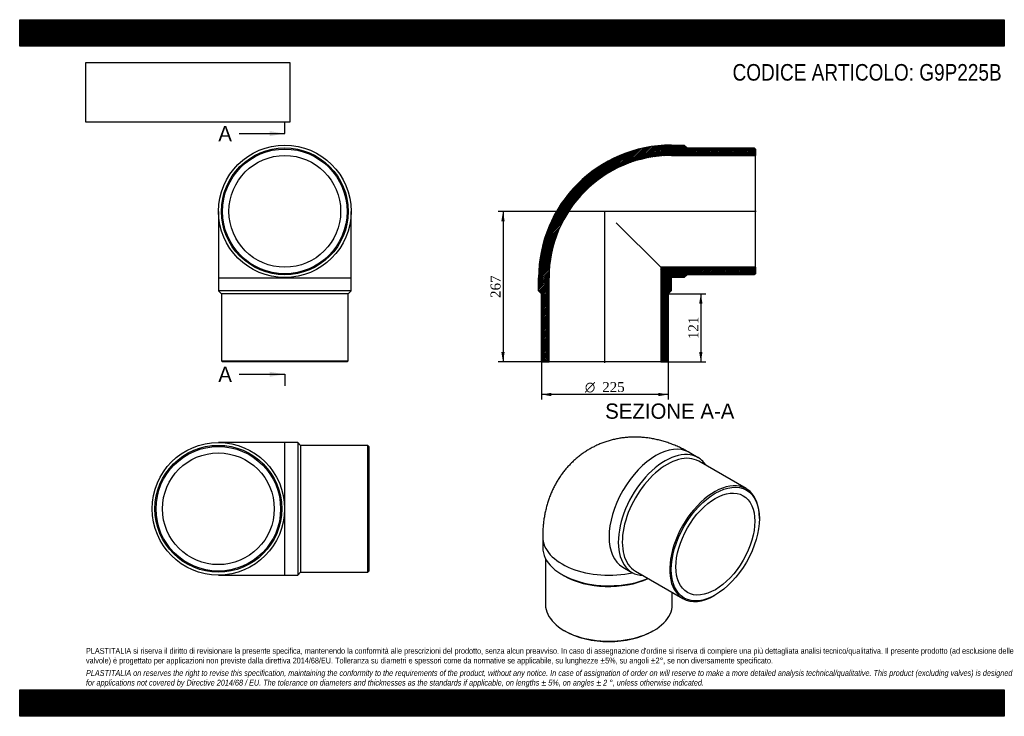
# Model space of a CAD drawing. Header units: millimetres. Extents: x 0 to 1747, y 0 to 1235.
import ezdxf
from ezdxf.enums import TextEntityAlignment as Align
from ezdxf.lldxf.tags import DXFTag

# ---------------------------------------------------------------- set-up
doc = ezdxf.new("R2010")
doc.units = ezdxf.units.MM
doc.header["$LTSCALE"] = 5.882353
for name, color, linetype in [('Default', 7, 'Continuous'), ('DV4_Default', 7, 'Continuous'), ('G9P225B', 7, 'Continuous')]:
    doc.layers.add(name, color=color, linetype=linetype)
doc.styles.add('SEACAD_Solid_Edge_ANSI', font='seans.ttf')
doc.styles.add('SEACAD_Solid_Edge_ANSI1_Symbols', font='semeca1.ttf')
doc.styles.add('SEACAD_Times_New_Roman', font='times.ttf')
tags = doc.linetypes.add('CENTER2', pattern=[28.575, 19.05, -3.175, 3.175, -3.175]).pattern_tags.tags
tags[10:11] = [DXFTag(74, 4), DXFTag(75, 0), DXFTag(340, '0'), DXFTag(46, 0.0), DXFTag(50, 0.0), DXFTag(44, 0.0), DXFTag(45, 0.0)]
tags[8:9] = [DXFTag(74, 4), DXFTag(75, 0), DXFTag(340, '0'), DXFTag(46, 0.0), DXFTag(50, 0.0), DXFTag(44, 0.0), DXFTag(45, 0.0)]
tags[6:7] = [DXFTag(74, 4), DXFTag(75, 0), DXFTag(340, '0'), DXFTag(46, 0.0), DXFTag(50, 0.0), DXFTag(44, 0.0), DXFTag(45, 0.0)]
tags[4:5] = [DXFTag(74, 4), DXFTag(75, 0), DXFTag(340, '0'), DXFTag(46, 0.0), DXFTag(50, 0.0), DXFTag(44, 0.0), DXFTag(45, 0.0)]
doc.dimstyles.new('ANSImm', dxfattribs={"dimtxt": 17.647059, "dimasz": 17.647059, "dimexe": 8.823529, "dimexo": 0, "dimgap": 4.411765, "dimtad": 1, "dimdsep": 46, "dimtxsty": 'SEACAD_Times_New_Roman', "dimblk1": '_SE_FILLED', "dimblk2": '_SE_FILLED', "dimsah": 1, "dimcen": 8.823529, "dimazin": 0, "dimtfac": 0.85, "dimtdec": 3, "dimtofl": 0, "dimtmove": 0, "dimatfit": 3, "dimfxl": 1, "dimarcsym": 0})
picture_1 = doc.add_image_def('image1.jpg', size_in_pixel=(4302, 1260))

# ---------------------------------------------------------------- blocks, each defined once
blk = doc.blocks.new('SE')
at = {"layer": 'G9P225B', "color": 7, "linetype": 'Continuous'}
for p, q in [((352.9, 895.4), (352.9, 777.4)), ((587.9, 777.4), (587.9, 895.4)), ((352.9, 777.4), (587.9, 777.4)), ((352.9, 777.4), (352.9, 754.4)), ((587.9, 754.4), (587.9, 777.4)), ((587.9, 754.4), (352.9, 754.4)), ((352.9, 754.4), (357.9, 749.4)), ((582.9, 749.4), (587.9, 754.4)), ((582.9, 749.4), (357.9, 749.4)), ((357.9, 749.4), (357.9, 630.4)), ((582.9, 630.4), (582.9, 749.4)), ((357.9, 630.4), (582.9, 630.4)), ((357.9, 630.4), (359.9, 628.4)), ((580.9, 628.4), (582.9, 630.4)), ((580.9, 628.4), (359.9, 628.4))]:
    blk.add_line(p, q, dxfattribs=at)
for radius in [117.5, 112.5, 110.5, 99.1]:
    blk.add_circle((470.4, 895.4), radius, dxfattribs=at)
blk = doc.blocks.new('SE1')
at = {"layer": 'G9P225B', "color": 7, "linetype": 'Continuous'}
for p, q in [((1203.9, 458.6), (1187.7, 468)), ((1289.1, 403.7), (1205, 452.3)), ((1312.4, 350.5), (1312.4, 352.2)), ((928, 318.1), (928, 299.3)), ((933, 279.7), (933, 198.1)), ((1070.2, 264.5), (1086.4, 255.1)), ((962.4, 251.3), (965.9, 249.3)), ((1092.5, 257.4), (1176.6, 208.8)), ((1158, 198.1), (1158, 219.6)), ((1232.9, 214.4), (1234.3, 215.2)), ((965.9, 152.1), (967.4, 151.3)), ((1123.6, 151.3), (1125, 152.1))]:
    blk.add_line(p, q, dxfattribs=at)
for centre, major_axis, start_param, end_param in [((1128.9, 366.3), (-58.7, -101.8), 3.141593, 6.283185), ((1145.2, 356.9), (58.7, 101.8), 0, 3.434367), ((1148.7, 354.8), (56.2, 97.4), 0, 3.141593), ((1145.2, 356.9), (58.7, 101.8), 5.990411, 6.283185), ((1232.9, 306.2), (-56.2, -97.4), 2.356194, 6.283185), ((1045.5, 318.1), (-117.5, 0), 6.282699, 6.283185), ((1045.5, 318.1), (-117.5, 0), 0, 1.933922), ((1045.5, 299.3), (117.5, 0), 3.141593, 5.343137), ((1045.5, 295.2), (112.5, 0), 3.926991, 5.381087), ((1232.9, 306.2), (-56.2, -97.4), 0, 0.785398), ((1045.5, 198.1), (-112.5, 0), 0, 3.141593), ((1045.5, 196.4), (110.5, 0), 3.926991, 5.497787)]:
    blk.add_ellipse(centre, major_axis=major_axis, ratio=0.57735, start_param=start_param, end_param=end_param, dxfattribs=at)
for major_axis in [(55.2, 95.7), (49.5, 85.8)]:
    blk.add_ellipse((1234.3, 305.4), major_axis=major_axis, ratio=0.57735, dxfattribs=at)
blk.add_open_spline([(1187.7, 468), (1185.8, 469.1), (1181.8, 471.4), (1174.6, 475.1), (1166.5, 478.9), (1158.3, 482.3), (1150, 485.3), (1141.7, 487.9), (1133.4, 490.1), (1125.2, 491.9), (1116.9, 493.3), (1108.7, 494.3), (1100.5, 495), (1092.4, 495.2), (1084.4, 495), (1076.5, 494.5), (1068.6, 493.6), (1060.9, 492.3), (1053.3, 490.7), (1045.8, 488.7), (1038.4, 486.4), (1031.3, 483.7), (1024.2, 480.7), (1017.4, 477.3), (1010.7, 473.7), (1004.3, 469.7), (998, 465.5), (992, 460.9), (986.2, 456.1), (980.7, 451), (975.4, 445.6), (970.3, 440), (965.5, 434.2), (961, 428.1), (956.7, 421.8), (952.7, 415.3), (949, 408.5), (945.6, 401.6), (942.4, 394.4), (939.6, 387.1), (937.1, 379.6), (934.8, 371.9), (932.9, 364), (931.2, 356), (929.9, 347.8), (929, 339.4), (928.3, 330.9), (928, 323.6), (928, 319.6), (928, 318.1)], degree=3, knots=[0, 0, 0, 0, 0.015621, 0.03994, 0.064184, 0.088218, 0.112011, 0.13554, 0.158792, 0.181764, 0.204459, 0.226886, 0.249058, 0.27099, 0.2927, 0.314204, 0.335521, 0.356667, 0.37766, 0.398516, 0.419251, 0.43988, 0.460419, 0.48088, 0.50128, 0.521632, 0.541948, 0.56224, 0.582524, 0.602814, 0.623125, 0.643475, 0.663878, 0.684354, 0.704919, 0.725593, 0.746396, 0.767347, 0.788467, 0.809776, 0.831294, 0.853039, 0.875026, 0.897269, 0.919774, 0.942543, 0.96557, 0.98884, 1, 1, 1, 1], dxfattribs=at)
blk = doc.blocks.new('SE2')
at = {"layer": 'G9P225B', "color": 7, "linetype": 'Continuous'}
for p, q in [((470.5, 485.5), (352.5, 485.5)), ((470.5, 250.5), (470.5, 485.5)), ((493.5, 485.5), (470.5, 485.5)), ((493.5, 485.5), (493.5, 250.5)), ((498.5, 480.5), (493.5, 485.5)), ((498.5, 480.5), (498.5, 255.5)), ((617.5, 480.5), (498.5, 480.5)), ((617.5, 255.5), (617.5, 480.5)), ((619.5, 478.5), (617.5, 480.5)), ((619.5, 478.5), (619.5, 257.5)), ((352.5, 250.5), (470.5, 250.5)), ((470.5, 250.5), (493.5, 250.5)), ((493.5, 250.5), (498.5, 255.5)), ((498.5, 255.5), (617.5, 255.5)), ((617.5, 255.5), (619.5, 257.5))]:
    blk.add_line(p, q, dxfattribs=at)
for radius in [117.5, 112.5, 110.5, 99.1]:
    blk.add_circle((352.5, 368), radius, dxfattribs=at)
blk = doc.blocks.new('SE4')
at = {"color": 7, "linetype": 'Continuous', "style": 'SEACAD_Solid_Edge_ANSI'}
blk.add_text('A', height=27.1, dxfattribs=at).set_placement((352.4, 1046.8), align=Align.TOP_LEFT)
blk = doc.blocks.new('SE5')
at = {"color": 7, "linetype": 'Continuous', "style": 'SEACAD_Solid_Edge_ANSI'}
blk.add_text('A', height=27.1, dxfattribs=at).set_placement((352.4, 620), align=Align.TOP_LEFT)
blk = doc.blocks.new('SEANNOT_GROUP')
at = {"linetype": 'Continuous'}
blk.add_hatch(color=7, dxfattribs=at).paths.add_polyline_path([(443.3, 1028.8), (470.4, 1033.3), (443.3, 1037.8)])
at = {"color": 7, "linetype": 'Continuous'}
blk.add_lwpolyline([(389.2, 1033.3), (470.4, 1033.3)], dxfattribs=at)
blk = doc.blocks.new('SEANNOT_GROUP1')
at = {"linetype": 'Continuous'}
blk.add_hatch(color=7, dxfattribs=at).paths.add_polyline_path([(443.3, 602), (470.4, 606.5), (443.3, 611)])
at = {"color": 7, "linetype": 'Continuous'}
blk.add_lwpolyline([(389.2, 606.5), (470.4, 606.5)], dxfattribs=at)
blk = doc.blocks.new('SE3')
at = {"layer": 'Default', "color": 7, "linetype": 'CENTER2'}
for p, q in [((470.4, 1033.3), (470.4, 1053.6)), ((470.4, 606.5), (470.4, 586.2))]:
    blk.add_line(p, q, dxfattribs=at)
at = {"layer": 'Default', "color": 7, "linetype": 'CENTER2', "const_width": 0.0001}
blk.add_lwpolyline([(470.4, 1033.3), (470.4, 606.5)], dxfattribs=at)
at = {"layer": 'Default'}
for name in ['SE4', 'SEANNOT_GROUP', 'SE5', 'SEANNOT_GROUP1']:
    blk.add_blockref(name, (0, 0), dxfattribs=at)
blk = doc.blocks.new('SE6')
at = {"layer": 'G9P225B', "linetype": 'Continuous'}
h = blk.add_hatch(dxfattribs=at)
h.set_pattern_fill('LINE', scale=0.629921, angle=45, style=0)
edge = h.paths.add_edge_path()
edge.add_line((1303.3, 1007.9), (1184.3, 1007.9))
edge.add_line((1184.3, 1007.9), (1179.3, 1012.9))
edge.add_line((1179.3, 1012.9), (1156.3, 1012.9))
edge.add_arc((1156.3, 777.4), 235.5, 90, 180)
edge.add_line((920.8, 777.4), (920.8, 754.4))
edge.add_line((920.8, 754.4), (925.8, 749.4))
edge.add_line((925.8, 749.4), (925.8, 630.4))
edge.add_line((925.8, 630.4), (927.8, 628.4))
edge.add_line((927.8, 628.4), (939.2, 628.4))
edge.add_line((939.2, 628.4), (939.2, 777.4))
edge.add_arc((1156.3, 777.4), 217.1, 90, 180, ccw=False)
edge.add_line((1156.3, 994.5), (1305.3, 994.5))
edge.add_line((1305.3, 994.5), (1305.3, 1005.9))
edge.add_line((1305.3, 1005.9), (1303.3, 1007.9))
h = blk.add_hatch(dxfattribs=at)
h.set_pattern_fill('LINE', scale=0.629921, angle=45, style=0)
edge = h.paths.add_edge_path()
edge.add_line((1305.3, 784.9), (1305.3, 796.3))
edge.add_line((1305.3, 796.3), (1137.4, 796.3))
edge.add_line((1137.4, 796.3), (1137.4, 628.4))
edge.add_line((1137.4, 628.4), (1148.8, 628.4))
edge.add_line((1148.8, 628.4), (1150.8, 630.4))
edge.add_line((1150.8, 630.4), (1150.8, 749.4))
edge.add_line((1150.8, 749.4), (1155.8, 754.4))
edge.add_line((1155.8, 754.4), (1155.8, 777.4))
edge.add_arc((1156.3, 777.4), 0.5, 90, 180, ccw=False)
edge.add_line((1156.3, 777.9), (1179.3, 777.9))
edge.add_line((1179.3, 777.9), (1184.3, 782.9))
edge.add_line((1184.3, 782.9), (1303.3, 782.9))
edge.add_line((1303.3, 782.9), (1305.3, 784.9))
at = {"layer": 'DV4_Default', "color": 7, "linetype": 'CENTER2'}
for p, q in [((1307, 895.4), (1037.8, 895.4)), ((1038.3, 626.6), (1038.3, 895.7))]:
    blk.add_line(p, q, dxfattribs=at)
at = {"layer": 'G9P225B', "color": 7, "linetype": 'Continuous'}
for p, q in [((1156.3, 1012.9), (1179.3, 1012.9)), ((1179.3, 1012.9), (1184.3, 1007.9)), ((1184.3, 1007.9), (1303.3, 1007.9)), ((1303.3, 1007.9), (1305.3, 1005.9)), ((1305.3, 1005.9), (1305.3, 994.5)), ((1156.3, 994.5), (1305.3, 994.5)), ((1305.3, 796.3), (1305.3, 994.5)), ((1058.5, 875.1), (1137.4, 796.3)), ((1305.3, 796.3), (1137.4, 796.3)), ((1137.4, 796.3), (1137.4, 628.4)), ((1305.3, 796.3), (1305.3, 784.9)), ((920.8, 754.4), (920.8, 777.4)), ((939.2, 628.4), (939.2, 777.4)), ((1155.8, 777.4), (1155.8, 754.4)), ((1179.3, 777.9), (1156.3, 777.9)), ((1184.3, 782.9), (1179.3, 777.9)), ((1303.3, 782.9), (1184.3, 782.9)), ((1305.3, 784.9), (1303.3, 782.9)), ((925.8, 749.4), (920.8, 754.4)), ((1155.8, 754.4), (1150.8, 749.4)), ((925.8, 630.4), (925.8, 749.4)), ((1150.8, 749.4), (1150.8, 630.4)), ((927.8, 628.4), (925.8, 630.4)), ((1150.8, 630.4), (1148.8, 628.4)), ((927.8, 628.4), (939.2, 628.4)), ((1137.4, 628.4), (939.2, 628.4)), ((1137.4, 628.4), (1148.8, 628.4))]:
    blk.add_line(p, q, dxfattribs=at)
for radius in [235.5, 217.1, 0.5]:
    blk.add_arc((1156.3, 777.4), radius, 90, 180, dxfattribs=at)
blk = doc.blocks.new('DMBLK255')
at = {"layer": 'Default', "linetype": 'Continuous'}
for points in [[(1211.5, 731.7), (1208.6, 749.4), (1205.6, 731.7)], [(1211.5, 646), (1205.6, 646), (1208.6, 628.4)]]:
    blk.add_hatch(color=7, dxfattribs=at).paths.add_polyline_path(points)
at = {"layer": 'Default', "color": 7, "linetype": 'Continuous'}
for p, q in [((1150.8, 749.4), (1217.4, 749.4)), ((1208.6, 749.4), (1208.6, 628.4)), ((1137.4, 628.4), (1217.4, 628.4))]:
    blk.add_line(p, q, dxfattribs=at)
at = {"layer": 'Default', "color": 7, "linetype": 'Continuous', "style": 'SEACAD_Times_New_Roman'}
blk.add_text('121', height=17.65, rotation=90, dxfattribs=at).set_placement((1186.5, 668.8), align=Align.TOP_LEFT)
blk = doc.blocks.new('_SE_FILLED')
at = {"color": 0}
blk.add_line((0, 0), (-1, 0), dxfattribs=at)
blk.add_solid([(0, 0), (-1, -0.1665), (-1, 0.1665), (0, 0)], dxfattribs=at)
blk = doc.blocks.new('GDimGGroup')
at = {"layer": 'Default', "linetype": 'Continuous'}
for points in [[(943.4, 567.7), (943.4, 573.6), (925.8, 570.7)], [(1133.2, 567.7), (1150.8, 570.7), (1133.2, 573.6)]]:
    blk.add_hatch(color=7, dxfattribs=at).paths.add_polyline_path(points)
at = {"layer": 'Default', "color": 7, "linetype": 'Continuous'}
for p, q in [((925.8, 630.4), (925.8, 561.8)), ((1150.8, 630.4), (1150.8, 561.8)), ((1150.8, 570.7), (925.8, 570.7))]:
    blk.add_line(p, q, dxfattribs=at)
for s, height, style, p in [('O', 17.6, 'SEACAD_Solid_Edge_ANSI1_Symbols', (1002.9, 592.7)), ('225', 17.65, 'SEACAD_Times_New_Roman', (1033.6, 592.7))]:
    blk.add_text(s, height=height, dxfattribs=dict(at, style=style)).set_placement(p, align=Align.TOP_LEFT)
blk = doc.blocks.new('DMBLK256')
at = {"layer": 'Default', "linetype": 'Continuous'}
for points in [[(854.6, 877.7), (860.5, 877.7), (857.6, 895.4)], [(854.6, 646), (857.6, 628.4), (860.5, 646)]]:
    blk.add_hatch(color=7, dxfattribs=at).paths.add_polyline_path(points)
at = {"layer": 'Default', "color": 7, "linetype": 'Continuous'}
for p, q in [((1038.3, 895.4), (848.8, 895.4)), ((857.6, 895.4), (857.6, 628.4)), ((939.2, 628.4), (848.8, 628.4))]:
    blk.add_line(p, q, dxfattribs=at)
at = {"layer": 'Default', "color": 7, "linetype": 'Continuous', "style": 'SEACAD_Times_New_Roman'}
blk.add_text('267', height=17.65, rotation=90, dxfattribs=at).set_placement((835.5, 741.8), align=Align.TOP_LEFT)

msp = doc.modelspace()

# ---------------------------------------------------------------- hatches: boundary and pattern name
at = {"layer": 'Default', "linetype": 'Continuous'}
h = msp.add_hatch(dxfattribs=at)
h.set_pattern_fill('LINE', scale=0.629921, angle=45, style=0)
h.paths.add_polyline_path([(1747.059, 1188.235), (1747.059, 1235.294), (0, 1235.294), (0, 1188.235)])
for points in [[(1747.059, 1188.235), (1747.059, 1235.294), (0, 1235.294), (0, 1188.235)], [(1747.059, 0), (1747.059, 47.059), (0, 47.059), (0, 0)]]:
    msp.add_hatch(color=7, dxfattribs=at).paths.add_polyline_path(points)
h = msp.add_hatch(dxfattribs=at)
h.set_pattern_fill('LINE', scale=0.629921, angle=45, style=0)
h.paths.add_polyline_path([(1747.059, 0), (1747.059, 47.059), (0, 47.059), (0, 0)])

# ---------------------------------------------------------------- linework, layer by layer
at = {"layer": 'Default', "color": 7, "linetype": 'Continuous'}
for p, q in [((0, 1235.294), (1747.059, 1235.294)), ((0, 1188.235), (0, 1235.294)), ((1747.059, 1235.294), (1747.059, 1188.235)), ((1747.059, 1188.235), (0, 1188.235)), ((0, 47.059), (1747.059, 47.059)), ((0, 0), (0, 47.059)), ((1747.059, 47.059), (1747.059, 0)), ((1747.059, 0), (0, 0))]:
    msp.add_line(p, q, dxfattribs=at)

# ---------------------------------------------------------------- block references
at = {"layer": 'Default'}
for name in ['SE3', 'SE', 'SE6', 'GDimGGroup', 'SE1', 'SE2']:
    msp.add_blockref(name, (0, 0), dxfattribs=at)

# ---------------------------------------------------------------- texts
at = {"layer": 'Default', "color": 7, "linetype": 'Continuous', "style": 'SEACAD_Solid_Edge_ANSI'}
msp.add_text('SEZIONE A-A', height=27.05882, dxfattribs=at).set_placement((1038.895, 554.669), align=Align.TOP_LEFT)
at = {"layer": 'Default', "attachment_point": 1}
for s, insert, char_height, width in [('{\\fArial Narrow|b0||i0||c0|p34;\\C7;\\H29.41176471;\\W1.;CODICE ARTICOLO: G9P225B}', (1264.867, 1156.652), 29.41176, 483.35958), ("{\\fArial Narrow|b0||i0||c0|p34;\\C7;\\H10.29411765;\\W1.;PLASTITALIA si riserva il diritto di revisionare la presente specifica, mantenendo la conformità alle prescrizioni del prodotto, senza alcun preavviso. In caso di assegnazione d'ordine si riserva di compiere una più dettagliata analisi tecnico/qualitativa. Il presente prodotto (ad esclusione delle \\P}{\\fArial Narrow|b0||i0||c0|p34;\\C7;\\H10.29411765;\\W1.;valvole) è progettato per applicazioni non previste dalla direttiva 2014/68/EU. Tolleranza su diametri e spessori come da normative se applicabile, su lunghezze ±5%, su angoli ±2°, se non diversamente specificato.\\P}{\\fArial Narrow|b0||i0||c0|p34;\\C7;\\H2.941176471;\\W1.;   \\P}{\\fArial Narrow|b0||i1||c0|p34;\\C7;\\H10.29411765;\\W1.;PLASTITALIA on reserves the right to revise this specification, maintaining the conformity to the requirements of the product, without any notice. In case of assignation of order on will reserve to make a more detailed analysis technical/qualitative. This product (excluding valves) is designed \\P}{\\fArial Narrow|b0||i1||c0|p34;\\C7;\\H10.29411765;\\W1.;for applications not covered by Directive 2014/68 / EU. The tolerance on diameters and thicknesses as the standards if applicable, on lengths ± 5%, on angles ± 2 °, unless otherwise indicated.\\P}", (117.647, 121.19), 10.294118, 1511.76471)]:
    msp.add_mtext(s, dxfattribs=dict(at, insert=insert, char_height=char_height, width=width))

# ---------------------------------------------------------------- dimensions: what is measured, and where the dimension line sits
at = {"layer": 'Default', "color": 7, "linetype": 'Continuous'}
for base, p1, p2, picture, middle in [((857.574, 628.366), (1038.298, 895.366), (939.198, 628.366), 'DMBLK256', (857.574, 761.866)), ((1208.563, 628.366), (1150.798, 749.366), (1137.398, 628.366), 'DMBLK255', (1208.563, 688.866))]:
    dim = msp.add_linear_dim(base=base, p1=p1, p2=p2, angle=90, text='\\A1;<>', dimstyle='ANSImm', dxfattribs=at)
    dim.commit()
    dim.dimension.update_dxf_attribs({"geometry": picture, "text_midpoint": middle, "dimtype": 160})

# ---------------------------------------------------------------- pictures from other files: only their frames are drawn
image = msp.add_image(picture_1, insert=(117.647, 1053.548), size_in_units=(361.513, 105.882))
image.dxf.flags = 7

doc.saveas('drawing.dxf')
